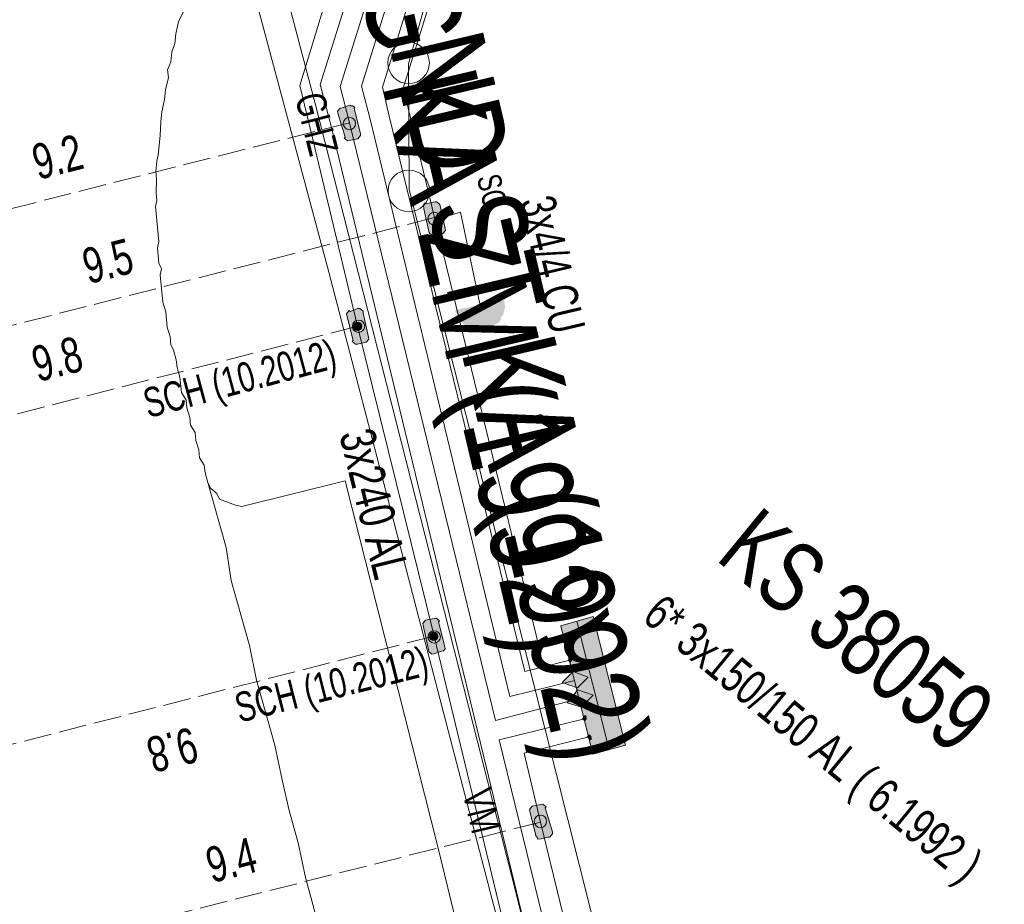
# Model space of a CAD drawing. Header units: metres. Extents: x -740 to 758, y -633 to 854.
# Tile 121 of 256: x -502 to -488, y 135 to 148. Entities that reach past the tile are written whole.
import ezdxf

# ---------------------------------------------------------------- set-up
doc = ezdxf.new("R2010")
doc.units = ezdxf.units.M
doc.header["$MEASUREMENT"] = 0
doc.linetypes.add('416_125', pattern=[0.5408, 0.416, -0.1248])
for name, color, linetype in [('Gas.LOVION', 7, 'Continuous'), ('Grundkarte.LOVION', 7, 'Continuous'), ('Strom.LOVION', 7, 'Continuous'), ('StromBemass.LOVION', 7, 'Continuous'), ('Wasser.LOVION', 7, 'Continuous')]:
    doc.layers.add(name, color=color, linetype=linetype)
doc.styles.add('ERSTELLTER_STIL_1', font='arial.ttf')

msp = doc.modelspace()

# ---------------------------------------------------------------- hatches: boundary and pattern name
at = {"layer": 'Strom.LOVION', "linetype": 'Continuous', "lineweight": 13}
for points in [[(-497.333, 146.337), (-497.429, 146.712), (-497.415, 146.728), (-497.448, 146.755), (-497.477, 146.752), (-497.493, 146.765), (-497.607, 146.724), (-497.636, 146.721), (-497.676, 146.673), (-497.673, 146.644), (-497.564, 146.285), (-497.577, 146.269), (-497.529, 146.229), (-497.5, 146.232), (-497.37, 146.26), (-497.33, 146.308)], [(-496.38, 145.204), (-496.3, 144.842), (-496.252, 144.803), (-496.223, 144.805), (-496.092, 144.833), (-496.053, 144.881), (-496.055, 144.91), (-496.135, 145.272), (-496.183, 145.312), (-496.213, 145.309), (-496.343, 145.281), (-496.359, 145.295), (-496.385, 145.262)], [(-495.167, 143.83), (-495.906, 143.684), (-495.903, 143.654), (-495.871, 143.628), (-495.865, 143.57), (-495.817, 143.53), (-495.814, 143.501), (-495.734, 143.435), (-495.705, 143.437), (-495.656, 143.398), (-495.627, 143.401), (-495.611, 143.387), (-495.377, 143.41), (-495.364, 143.426), (-495.334, 143.429), (-495.295, 143.478), (-495.265, 143.48), (-495.213, 143.545), (-495.215, 143.574), (-495.176, 143.622), (-495.179, 143.651), (-495.165, 143.667), (-495.168, 143.697), (-495.155, 143.713)], [(-497.211, 143.275), (-497.291, 143.637), (-497.293, 143.666), (-497.342, 143.706), (-497.371, 143.703), (-497.485, 143.662), (-497.501, 143.676), (-497.541, 143.627), (-497.538, 143.598), (-497.442, 143.223), (-497.455, 143.207), (-497.407, 143.168), (-497.378, 143.17), (-497.248, 143.198), (-497.208, 143.246)], [(-496.388, 138.937), (-496.308, 138.576), (-496.305, 138.546), (-496.257, 138.507), (-496.228, 138.51), (-496.113, 138.55), (-496.084, 138.553), (-496.058, 138.585), (-496.061, 138.615), (-496.156, 138.989), (-496.143, 139.006), (-496.191, 139.045), (-496.221, 139.042), (-496.351, 139.015), (-496.391, 138.967)], [(-494.318, 138.933), (-493.834, 137), (-493.345, 137.136), (-493.829, 139.069)], [(-494.784, 136.138), (-494.688, 135.764), (-494.672, 135.75), (-494.669, 135.721), (-494.611, 135.727), (-494.51, 135.751), (-494.48, 135.754), (-494.441, 135.803), (-494.444, 135.832), (-494.553, 136.191), (-494.539, 136.207), (-494.588, 136.246), (-494.617, 136.243), (-494.747, 136.216), (-494.787, 136.168)]]:
    msp.add_hatch(color=7, dxfattribs=at).paths.add_polyline_path(points)
at = {"layer": 'Strom.LOVION', "linetype": 'Continuous', "lineweight": 18}
for color, points in [(5, [(-494.224, 138.72), (-494.24, 138.733), (-494.253, 138.717), (-494.269, 138.731), (-494.282, 138.715), (-494.266, 138.701), (-494.279, 138.685), (-494.263, 138.672), (-494.25, 138.688), (-494.234, 138.675), (-494.221, 138.691), (-494.237, 138.704)]), (5, [(-494.208, 138.411), (-494.176, 138.385), (-494.15, 138.417), (-494.182, 138.444)]), (1, [(-494.064, 137.997), (-493.903, 138.161), (-494.133, 138.242), (-494.294, 138.078)]), (1, [(-494.061, 137.968), (-494.22, 137.775), (-494.006, 137.707), (-493.832, 137.887)]), (5, [(-493.95, 137.58), (-493.989, 137.531), (-493.957, 137.505), (-493.931, 137.537), (-493.947, 137.55), (-493.934, 137.566)]), (5, [(-493.892, 137.29), (-493.918, 137.258), (-493.87, 137.218), (-493.857, 137.234), (-493.873, 137.247), (-493.86, 137.263)])]:
    msp.add_hatch(color=color, dxfattribs=at).paths.add_polyline_path(points)
at = {"layer": 'StromBemass.LOVION', "linetype": 'Continuous', "lineweight": 13}
for points in [[(-497.425, 146.43), (-497.418, 146.439), (-497.412, 146.45), (-497.408, 146.461), (-497.405, 146.472), (-497.404, 146.484), (-497.404, 146.496), (-497.405, 146.507), (-497.408, 146.519), (-497.413, 146.53), (-497.418, 146.54), (-497.425, 146.549), (-497.433, 146.558), (-497.443, 146.565), (-497.453, 146.572), (-497.463, 146.577), (-497.474, 146.58), (-497.486, 146.583), (-497.498, 146.583), (-497.51, 146.582), (-497.521, 146.58), (-497.532, 146.577), (-497.543, 146.571), (-497.553, 146.565), (-497.562, 146.558), (-497.57, 146.549), (-497.577, 146.539), (-497.583, 146.529), (-497.587, 146.518), (-497.59, 146.507), (-497.591, 146.495), (-497.591, 146.483), (-497.59, 146.471), (-497.587, 146.46), (-497.582, 146.449), (-497.577, 146.439), (-497.57, 146.429), (-497.562, 146.421), (-497.552, 146.413), (-497.542, 146.407), (-497.532, 146.402), (-497.521, 146.398), (-497.509, 146.396), (-497.497, 146.395), (-497.485, 146.396), (-497.474, 146.398), (-497.463, 146.402), (-497.452, 146.407), (-497.442, 146.414), (-497.433, 146.421)], [(-496.147, 144.997), (-496.14, 145.007), (-496.134, 145.018), (-496.13, 145.029), (-496.127, 145.04), (-496.126, 145.052), (-496.126, 145.064), (-496.127, 145.076), (-496.13, 145.088), (-496.135, 145.099), (-496.14, 145.109), (-496.148, 145.119), (-496.156, 145.128), (-496.165, 145.135), (-496.175, 145.142), (-496.186, 145.147), (-496.197, 145.151), (-496.209, 145.153), (-496.221, 145.153), (-496.233, 145.153), (-496.245, 145.15), (-496.256, 145.147), (-496.267, 145.142), (-496.277, 145.135), (-496.286, 145.127), (-496.295, 145.119), (-496.302, 145.109), (-496.307, 145.098), (-496.312, 145.087), (-496.315, 145.076), (-496.316, 145.064), (-496.316, 145.052), (-496.315, 145.04), (-496.312, 145.028), (-496.307, 145.017), (-496.301, 145.007), (-496.294, 144.997), (-496.286, 144.988), (-496.277, 144.981), (-496.267, 144.974), (-496.256, 144.969), (-496.244, 144.966), (-496.233, 144.963), (-496.221, 144.963), (-496.209, 144.963), (-496.197, 144.966), (-496.185, 144.969), (-496.175, 144.975), (-496.165, 144.981), (-496.155, 144.989)], [(-497.288, 143.379), (-497.281, 143.388), (-497.275, 143.399), (-497.271, 143.41), (-497.268, 143.421), (-497.266, 143.433), (-497.266, 143.444), (-497.268, 143.456), (-497.271, 143.467), (-497.275, 143.478), (-497.281, 143.488), (-497.288, 143.498), (-497.296, 143.507), (-497.305, 143.514), (-497.315, 143.52), (-497.326, 143.525), (-497.337, 143.529), (-497.348, 143.531), (-497.36, 143.532), (-497.372, 143.531), (-497.383, 143.529), (-497.394, 143.525), (-497.405, 143.52), (-497.415, 143.514), (-497.424, 143.506), (-497.432, 143.498), (-497.439, 143.488), (-497.444, 143.478), (-497.449, 143.467), (-497.452, 143.455), (-497.453, 143.444), (-497.453, 143.432), (-497.452, 143.42), (-497.449, 143.409), (-497.444, 143.398), (-497.439, 143.388), (-497.432, 143.378), (-497.424, 143.37), (-497.414, 143.362), (-497.405, 143.356), (-497.394, 143.351), (-497.383, 143.348), (-497.371, 143.345), (-497.359, 143.345), (-497.348, 143.345), (-497.336, 143.348), (-497.325, 143.351), (-497.314, 143.356), (-497.305, 143.363), (-497.296, 143.37)], [(-497.325, 143.396), (-497.32, 143.402), (-497.316, 143.409), (-497.313, 143.417), (-497.311, 143.425), (-497.31, 143.433), (-497.31, 143.441), (-497.311, 143.449), (-497.313, 143.457), (-497.316, 143.464), (-497.32, 143.471), (-497.325, 143.478), (-497.33, 143.484), (-497.337, 143.489), (-497.343, 143.493), (-497.351, 143.497), (-497.359, 143.499), (-497.367, 143.501), (-497.375, 143.501), (-497.383, 143.501), (-497.391, 143.499), (-497.398, 143.497), (-497.406, 143.493), (-497.412, 143.489), (-497.419, 143.484), (-497.424, 143.478), (-497.429, 143.471), (-497.433, 143.464), (-497.436, 143.456), (-497.438, 143.449), (-497.439, 143.441), (-497.439, 143.432), (-497.438, 143.424), (-497.436, 143.417), (-497.433, 143.409), (-497.429, 143.402), (-497.424, 143.395), (-497.418, 143.39), (-497.412, 143.384), (-497.405, 143.38), (-497.398, 143.377), (-497.39, 143.374), (-497.382, 143.373), (-497.374, 143.372), (-497.366, 143.373), (-497.358, 143.374), (-497.35, 143.377), (-497.343, 143.38), (-497.336, 143.385), (-497.33, 143.39)], [(-496.15, 138.705), (-496.143, 138.715), (-496.138, 138.725), (-496.133, 138.736), (-496.131, 138.747), (-496.129, 138.759), (-496.129, 138.77), (-496.131, 138.782), (-496.134, 138.793), (-496.138, 138.804), (-496.144, 138.814), (-496.15, 138.824), (-496.158, 138.832), (-496.167, 138.84), (-496.177, 138.846), (-496.188, 138.851), (-496.199, 138.854), (-496.21, 138.856), (-496.222, 138.857), (-496.234, 138.856), (-496.245, 138.854), (-496.256, 138.85), (-496.267, 138.845), (-496.277, 138.839), (-496.286, 138.832), (-496.293, 138.823), (-496.3, 138.814), (-496.306, 138.804), (-496.31, 138.793), (-496.313, 138.781), (-496.314, 138.77), (-496.314, 138.758), (-496.313, 138.747), (-496.31, 138.735), (-496.306, 138.724), (-496.3, 138.714), (-496.293, 138.705), (-496.285, 138.696), (-496.276, 138.689), (-496.266, 138.683), (-496.256, 138.678), (-496.245, 138.674), (-496.233, 138.672), (-496.221, 138.671), (-496.21, 138.672), (-496.198, 138.674), (-496.187, 138.678), (-496.177, 138.683), (-496.167, 138.689), (-496.158, 138.697)], [(-496.181, 138.733), (-496.176, 138.739), (-496.172, 138.746), (-496.169, 138.753), (-496.167, 138.761), (-496.166, 138.769), (-496.166, 138.777), (-496.167, 138.784), (-496.169, 138.792), (-496.172, 138.799), (-496.176, 138.806), (-496.181, 138.813), (-496.186, 138.818), (-496.192, 138.823), (-496.199, 138.828), (-496.206, 138.831), (-496.214, 138.833), (-496.221, 138.835), (-496.229, 138.835), (-496.237, 138.835), (-496.245, 138.833), (-496.252, 138.831), (-496.26, 138.827), (-496.266, 138.823), (-496.272, 138.818), (-496.278, 138.812), (-496.282, 138.806), (-496.286, 138.799), (-496.289, 138.792), (-496.291, 138.784), (-496.292, 138.776), (-496.292, 138.768), (-496.291, 138.761), (-496.289, 138.753), (-496.286, 138.746), (-496.282, 138.739), (-496.277, 138.732), (-496.272, 138.727), (-496.266, 138.722), (-496.259, 138.717), (-496.252, 138.714), (-496.245, 138.712), (-496.237, 138.71), (-496.229, 138.71), (-496.221, 138.71), (-496.213, 138.712), (-496.206, 138.714), (-496.199, 138.718), (-496.192, 138.722), (-496.186, 138.727)], [(-494.551, 135.929), (-494.545, 135.939), (-494.539, 135.949), (-494.535, 135.96), (-494.532, 135.971), (-494.53, 135.983), (-494.53, 135.995), (-494.532, 136.007), (-494.535, 136.018), (-494.539, 136.029), (-494.545, 136.039), (-494.552, 136.049), (-494.56, 136.057), (-494.569, 136.065), (-494.579, 136.071), (-494.59, 136.076), (-494.601, 136.079), (-494.612, 136.082), (-494.624, 136.082), (-494.636, 136.081), (-494.647, 136.079), (-494.658, 136.076), (-494.669, 136.071), (-494.679, 136.064), (-494.688, 136.057), (-494.696, 136.048), (-494.703, 136.039), (-494.708, 136.028), (-494.713, 136.017), (-494.716, 136.006), (-494.717, 135.994), (-494.717, 135.983), (-494.715, 135.971), (-494.713, 135.96), (-494.708, 135.949), (-494.702, 135.938), (-494.696, 135.929), (-494.687, 135.92), (-494.678, 135.913), (-494.668, 135.907), (-494.658, 135.902), (-494.647, 135.898), (-494.635, 135.896), (-494.623, 135.895), (-494.612, 135.896), (-494.6, 135.898), (-494.589, 135.902), (-494.578, 135.907), (-494.568, 135.913), (-494.559, 135.921)]]:
    msp.add_hatch(color=7, dxfattribs=at).paths.add_polyline_path(points)

# ---------------------------------------------------------------- linework, layer by layer
at = {"layer": 'Gas.LOVION', "color": 5, "linetype": 'Continuous', "lineweight": 18}
msp.add_lwpolyline([(-501.069, 158.4), (-501.038, 158.241), (-501.014, 158.14), (-500.738, 157.132), (-498.012, 146.788), (-495.06, 135.18), (-492.174, 123.655), (-491.958, 122.804)], dxfattribs=at)
at = {"layer": 'Grundkarte.LOVION', "color": 8, "linetype": 'Continuous', "lineweight": 18}
for points in [[(-460.423, 161.207), (-463.537, 160.104), (-491.683, 153.244), (-493.101, 152.633), (-494.479, 151.611), (-496.062, 149.358), (-496.608, 147.384), (-496.6, 145.493), (-491.142, 123.83)], [(-460.423, 161.207), (-463.537, 160.104), (-491.683, 153.244), (-493.101, 152.633), (-494.479, 151.611), (-496.062, 149.358), (-496.608, 147.384), (-496.6, 145.493), (-491.142, 123.83)], [(-491.142, 123.83), (-496.6, 145.493), (-496.608, 147.384), (-496.062, 149.358), (-494.479, 151.611), (-493.101, 152.633), (-491.683, 153.244), (-463.537, 160.104), (-460.423, 161.207)], [(-499.995, 148.175), (-500.069, 148.02), (-500.11, 147.839), (-500.125, 147.69), (-500.172, 147.567), (-500.187, 147.418), (-500.234, 147.295), (-500.223, 147.178), (-500.264, 146.996), (-500.279, 146.847), (-500.321, 146.666), (-500.336, 146.517), (-500.345, 146.309), (-500.375, 146.01), (-500.395, 145.92), (-500.41, 145.77), (-500.399, 145.653), (-500.408, 145.445), (-500.397, 145.328), (-500.417, 145.238), (-500.366, 144.711), (-500.387, 144.62), (-500.364, 144.386), (-500.326, 144.301), (-500.346, 144.21), (-500.306, 143.8), (-500.263, 143.657), (-500.24, 143.423), (-500.196, 143.279), (-500.185, 143.162), (-500.147, 143.077), (-500.103, 142.933), (-500.092, 142.816), (-500.048, 142.673), (-500.026, 142.439), (-499.956, 142.327), (-499.944, 142.21), (-499.9, 142.067), (-499.889, 141.95), (-499.819, 141.838), (-499.808, 141.721), (-499.764, 141.578), (-499.753, 141.46), (-499.683, 141.349), (-499.671, 141.232), (-499.627, 141.088)], [(-495.574, 133.18), (-496.165, 135.604), (-497.561, 141.113), (-499.119, 140.724), (-499.21, 140.745), (-499.455, 140.839), (-499.493, 140.924), (-499.59, 141.003), (-499.627, 141.088), (-499.355, 140.11), (-499.277, 139.615), (-499.004, 138.637), (-498.894, 138.116), (-498.621, 137.138), (-498.51, 136.616), (-498.406, 136.154), (-498.27, 135.665), (-498.16, 135.143), (-497.837, 133.963)]]:
    msp.add_lwpolyline(points, dxfattribs=at)
at = {"layer": 'Grundkarte.LOVION', "color": 253, "linetype": 'Continuous', "lineweight": 18}
msp.add_lwpolyline([(-491.142, 123.83), (-496.6, 145.493), (-496.608, 147.384), (-496.062, 149.358), (-494.479, 151.611), (-493.101, 152.633), (-491.683, 153.244), (-463.537, 160.104), (-460.423, 161.207)], dxfattribs=at)
at = {"layer": 'Grundkarte.LOVION', "color": 9, "linetype": 'Continuous', "lineweight": 18}
for centre, radius in [((-496.607, 147.4), 0.312), ((-496.604, 145.475), 0.313)]:
    msp.add_circle(centre, radius, dxfattribs=at)
at = {"layer": 'Strom.LOVION', "color": 1, "linetype": 'Continuous', "lineweight": 18}
for points in [[(-458.003, 164.118), (-462.592, 161.778), (-467.423, 160.094), (-474.834, 158.512), (-490.412, 154.758), (-493.279, 154.152), (-494.558, 153.48), (-496.051, 152.123), (-497.183, 150.549), (-498.246, 147.061), (-498.073, 146.354)], [(-458.479, 163.54), (-462.476, 161.494), (-467.351, 159.82), (-474.76, 158.209), (-490.339, 154.454), (-493.221, 153.862), (-494.373, 153.247), (-495.839, 151.922), (-496.889, 150.415), (-497.937, 147.076), (-497.77, 146.428)], [(-497.77, 146.428), (-494.526, 133.046), (-491.76, 123.045)], [(-498.073, 146.354), (-497.374, 143.437)], [(-497.374, 143.437), (-496.224, 138.776)], [(-491.998, 122.756), (-494.859, 133.131), (-496.224, 138.776)]]:
    msp.add_lwpolyline(points, dxfattribs=at)
at = {"layer": 'Strom.LOVION', "color": 150, "linetype": 'Continuous', "lineweight": 18}
for points in [[(-497.193, 146.573), (-497.314, 147.048), (-496.36, 150.142), (-495.387, 151.522), (-494.029, 152.749), (-492.062, 153.798), (-490.267, 154.181), (-474.702, 157.919), (-467.248, 159.52), (-462.362, 161.239), (-458.954, 162.961)], [(-496.901, 146.601), (-497.002, 147.035), (-496.082, 150.021), (-495.146, 151.324), (-493.857, 152.5), (-491.959, 153.498), (-490.193, 153.877), (-474.644, 157.629), (-467.118, 159.252), (-462.246, 160.955), (-459.43, 162.383)], [(-459.905, 161.804), (-462.129, 160.671), (-467.146, 158.924), (-474.57, 157.326), (-481.502, 155.673), (-490.136, 153.588), (-491.859, 153.227), (-493.658, 152.283), (-494.934, 151.123), (-495.802, 149.871), (-496.69, 147.021), (-496.616, 146.718)], [(-497.496, 146.499), (-497.639, 147.046), (-496.625, 150.278), (-495.598, 151.723), (-495.302, 152.018), (-494.214, 152.982), (-493.668, 153.287), (-493.251, 153.564), (-493.069, 153.818), (-493.335, 154.117), (-493.628, 154.088), (-504.089, 151.351), (-517.332, 148.047), (-519.066, 147.641), (-526.873, 145.873), (-530.116, 145.038)], [(-496.616, 146.718), (-496.219, 145.072), (-494.641, 138.606), (-494.25, 138.688)], [(-494.105, 138.111), (-495.086, 137.868), (-497.193, 146.573)], [(-494.179, 138.414), (-494.857, 138.245), (-496.901, 146.601)], [(-497.496, 146.499), (-495.302, 137.507), (-494.034, 137.837)], [(-496.219, 145.072), (-495.972, 145.111), (-495.828, 145.154), (-495.528, 143.75)], [(-491.536, 123.318), (-494.285, 133.306), (-495.244, 137.217), (-493.96, 137.534)], [(-494.62, 135.977), (-494.87, 137.017), (-493.889, 137.26)], [(-491.298, 123.608), (-494.029, 133.552), (-494.62, 135.977)]]:
    msp.add_lwpolyline(points, dxfattribs=at)
at = {"layer": 'Strom.LOVION', "color": 7, "linetype": 'Continuous', "lineweight": 13}
for points in [[(-497.333, 146.337), (-497.33, 146.308), (-497.37, 146.26), (-497.5, 146.232), (-497.529, 146.229), (-497.577, 146.269), (-497.564, 146.285), (-497.673, 146.644), (-497.676, 146.673), (-497.636, 146.721), (-497.607, 146.724), (-497.493, 146.765), (-497.477, 146.752), (-497.448, 146.755), (-497.415, 146.728), (-497.429, 146.712)], [(-496.38, 145.204), (-496.385, 145.262), (-496.359, 145.295), (-496.343, 145.281), (-496.213, 145.309), (-496.183, 145.312), (-496.135, 145.272), (-496.055, 144.91), (-496.053, 144.881), (-496.092, 144.833), (-496.223, 144.805), (-496.252, 144.803), (-496.3, 144.842)], [(-497.211, 143.275), (-497.208, 143.246), (-497.248, 143.198), (-497.378, 143.17), (-497.407, 143.168), (-497.455, 143.207), (-497.442, 143.223), (-497.538, 143.598), (-497.541, 143.627), (-497.501, 143.676), (-497.485, 143.662), (-497.371, 143.703), (-497.342, 143.706), (-497.293, 143.666), (-497.291, 143.637)], [(-496.388, 138.937), (-496.391, 138.967), (-496.351, 139.015), (-496.221, 139.042), (-496.191, 139.045), (-496.143, 139.006), (-496.156, 138.989), (-496.061, 138.615), (-496.058, 138.585), (-496.084, 138.553), (-496.113, 138.55), (-496.228, 138.51), (-496.257, 138.507), (-496.305, 138.546), (-496.308, 138.576)], [(-494.318, 138.933), (-493.829, 139.069), (-493.345, 137.136), (-493.834, 137)], [(-494.224, 138.72), (-494.237, 138.704), (-494.221, 138.691), (-494.234, 138.675), (-494.25, 138.688), (-494.263, 138.672), (-494.279, 138.685), (-494.266, 138.701), (-494.282, 138.715), (-494.269, 138.731), (-494.253, 138.717), (-494.24, 138.733)], [(-494.192, 138.398), (-494.208, 138.411), (-494.195, 138.428), (-494.182, 138.444), (-494.166, 138.43), (-494.15, 138.417), (-494.163, 138.401), (-494.176, 138.385)], [(-493.934, 137.566), (-493.947, 137.55), (-493.931, 137.537), (-493.944, 137.521), (-493.957, 137.505), (-493.973, 137.518), (-493.989, 137.531), (-493.976, 137.547), (-493.963, 137.564), (-493.95, 137.58)], [(-493.86, 137.263), (-493.873, 137.247), (-493.857, 137.234), (-493.87, 137.218), (-493.902, 137.244), (-493.918, 137.258), (-493.905, 137.274), (-493.892, 137.29)], [(-494.784, 136.138), (-494.787, 136.168), (-494.747, 136.216), (-494.617, 136.243), (-494.588, 136.246), (-494.539, 136.207), (-494.553, 136.191), (-494.444, 135.832), (-494.441, 135.803), (-494.48, 135.754), (-494.51, 135.751), (-494.611, 135.727), (-494.669, 135.721), (-494.672, 135.75), (-494.688, 135.764)]]:
    msp.add_lwpolyline(points, close=True, dxfattribs=at)
msp.add_lwpolyline([(-494.074, 139.001), (-493.589, 137.068)], dxfattribs=at)
at = {"layer": 'Strom.LOVION', "color": 1, "linetype": 'Continuous', "lineweight": 18}
for points in [[(-494.064, 137.997), (-494.294, 138.078), (-494.133, 138.242), (-493.903, 138.161)], [(-494.061, 137.968), (-493.832, 137.887), (-494.006, 137.707), (-494.22, 137.775)]]:
    msp.add_lwpolyline(points, close=True, dxfattribs=at)
at = {"layer": 'StromBemass.LOVION', "color": 7, "linetype": '416_125', "lineweight": 13}
for points in [[(-497.496, 146.499), (-506.408, 144.238)], [(-496.219, 145.072), (-505.995, 142.579)], [(-497.374, 143.437), (-506.384, 141.122)], [(-496.224, 138.776), (-505.192, 136.48)], [(-494.62, 135.977), (-503.721, 133.683)]]:
    msp.add_lwpolyline(points, dxfattribs=at)
at = {"layer": 'StromBemass.LOVION', "color": 7, "linetype": 'Continuous', "lineweight": 13}
for centre, radius in [((-497.498, 146.489), 0.0939), ((-496.221, 145.058), 0.0954), ((-497.36, 143.438), 0.0935), ((-497.374, 143.437), 0.0645), ((-496.222, 138.764), 0.0928), ((-496.229, 138.772), 0.0628), ((-494.624, 135.989), 0.0935)]:
    msp.add_circle(centre, radius, dxfattribs=at)
at = {"layer": 'Wasser.LOVION', "color": 150, "linetype": 'Continuous', "lineweight": 18}
msp.add_lwpolyline([(-451.268, 172.313), (-454.267, 171.547), (-460.079, 170.078), (-465.893, 168.637), (-471.673, 167.141), (-477.482, 165.642), (-483.304, 164.127), (-494.916, 161.071), (-500.765, 159.524), (-500.853, 159.515), (-501.414, 158.603), (-501.203, 157.353), (-501.022, 156.262), (-497.809, 144.251), (-494.782, 132.636), (-493.545, 127.851), (-492.17, 122.547)], dxfattribs=at)

# ---------------------------------------------------------------- texts
at = {"layer": 'Gas.LOVION', "color": 5, "linetype": 'Continuous', "lineweight": 18, "insert": (-497.953, 150.261), "char_height": 1.42279, "attachment_point": 7, "rotation": 283.2442, "style": 'ERSTELLTER_STIL_1'}
msp.add_mtext('{\\A1;\\W0.72102x;150 ND ST KA (1992)}', dxfattribs=at)
at = {"layer": 'Strom.LOVION', "color": 7, "linetype": 'Continuous', "lineweight": 13, "attachment_point": 7, "style": 'ERSTELLTER_STIL_1'}
for s, insert, char_height, rotation in [('{\\A1;\\W0.71562x;GHZ}', (-498.326, 146.882), 0.44461, 284.2449), ('{\\A1;\\W0.50000x; }', (-497.062, 146.437), 0.44461, 320.5839), ('{\\A1;\\W0.50000x; }', (-497.381, 146.377), 0.44461, 320.5841), ('{\\A1;\\W0.71559x;SO}', (-495.588, 145.675), 0.3557, 283.2445), ('{\\A1;\\W0.71561x;SCH (10.2012)}', (-500.49, 141.925), 0.44461, 14.9686), ('{\\A1;\\W0.71558x;KS 38059}', (-492.015, 139.923), 1.06709, 320.5841), ('{\\A1;\\W0.71561x;SCH (10.2012)}', (-499.119, 137.343), 0.44461, 14.103), ('{\\A1;\\W0.71562x;VM}', (-495.798, 136.424), 0.44461, 283.2438)]:
    msp.add_mtext(s, dxfattribs=dict(at, insert=insert, char_height=char_height, rotation=rotation))
at = {"layer": 'Strom.LOVION', "color": 150, "linetype": 'Continuous', "lineweight": 18, "attachment_point": 7, "style": 'ERSTELLTER_STIL_1'}
for s, insert, char_height, rotation in [('{\\A1;\\W0.67086x;3x4/4 CU }', (-494.945, 145.319), 0.53355, 283.2441), ('{\\A1;\\W0.70464x;6* 3x150/150 AL ( 6.1992 ) }', (-493.213, 138.901), 0.53354, 320.584)]:
    msp.add_mtext(s, dxfattribs=dict(at, insert=insert, char_height=char_height, rotation=rotation))
at = {"layer": 'Strom.LOVION', "color": 1, "linetype": 'Continuous', "lineweight": 18, "insert": (-497.662, 141.813), "char_height": 0.53355, "attachment_point": 7, "rotation": 283.7743, "style": 'ERSTELLTER_STIL_1'}
msp.add_mtext('{\\A1;\\W0.72505x;3x240 AL}', dxfattribs=at)
at = {"layer": 'StromBemass.LOVION', "color": 7, "linetype": 'Continuous', "lineweight": 13, "attachment_point": 7, "style": 'ERSTELLTER_STIL_1'}
for s, insert, char_height, rotation in [('{\\A1;\\W0.71558x;9.2}', (-502.183, 145.629), 0.53355, 14.243), ('{\\A1;\\W0.71558x;9.5}', (-501.427, 144.062), 0.53355, 14.243), ('{\\A1;\\W0.71558x;9.8}', (-502.188, 142.589), 0.53354, 14.3532), ('{\\A1;\\W0.71558x;9.8}', (-499.87, 137.422), 0.53354, 194.3475), ('{\\A1;\\W0.71558x;9.4}', (-499.569, 135.052), 0.53355, 14.243)]:
    msp.add_mtext(s, dxfattribs=dict(at, insert=insert, char_height=char_height, rotation=rotation))
at = {"layer": 'Wasser.LOVION', "color": 150, "linetype": 'Continuous', "lineweight": 18, "insert": (-498.915, 153.323), "char_height": 1.42279, "attachment_point": 7, "rotation": 283.2442, "style": 'ERSTELLTER_STIL_1'}
msp.add_mtext('{\\A1;\\W0.71927x;150 GGG KA ZM (1992)}', dxfattribs=at)

doc.saveas('drawing.dxf')
